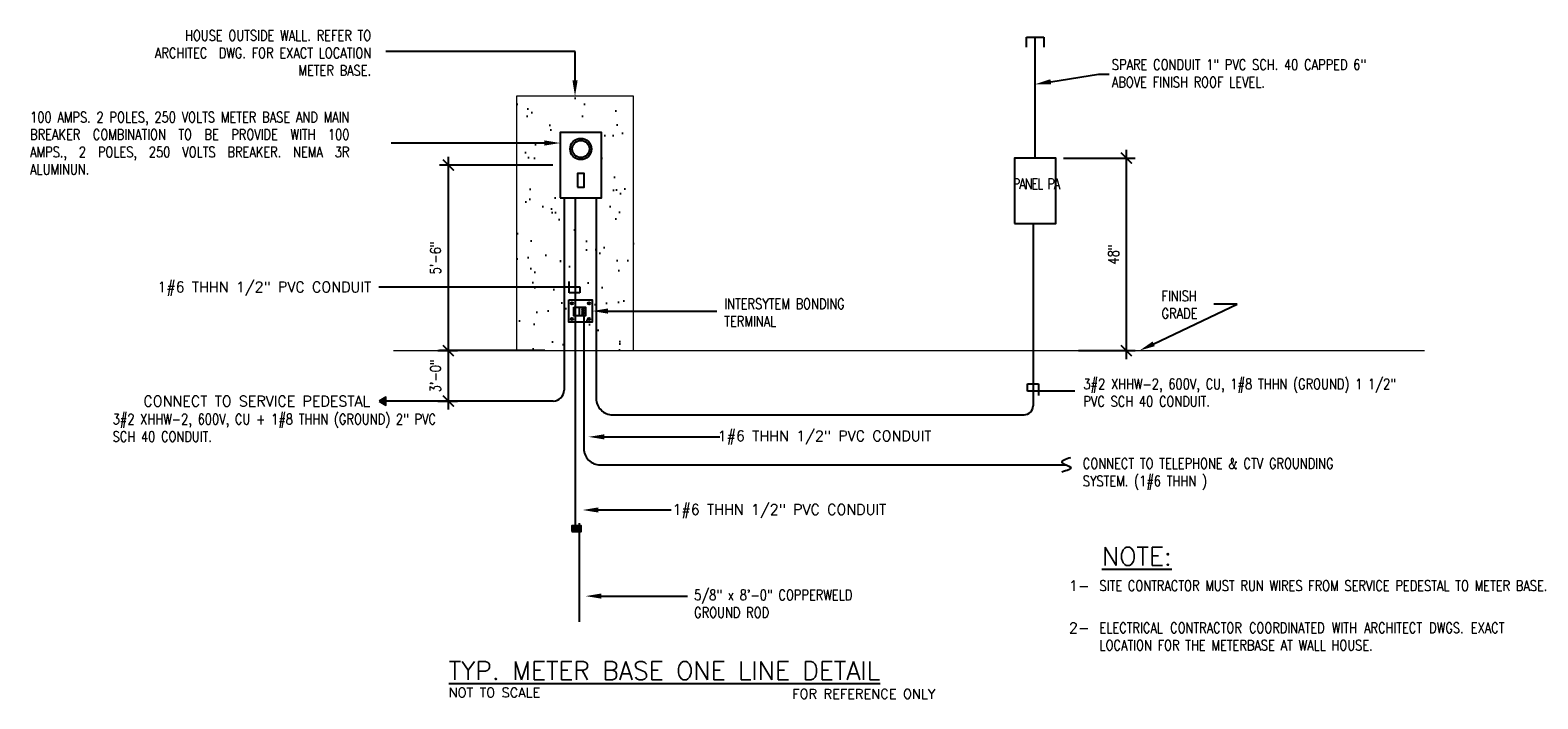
# Model space of a CAD drawing. Header units: inches. Extents: x 23373 to 33923, y 1540 to 5670.
# Tile 75 of 106: x 29966 to 30520, y 3842 to 4087. Entities that reach past the tile are written whole.
import ezdxf
from ezdxf import colors
from ezdxf.entities.mleader import LeaderData, LeaderLine
from ezdxf.enums import TextEntityAlignment as Align
from ezdxf.math import Vec2, Vec3

# ---------------------------------------------------------------- set-up
doc = ezdxf.new("R2010")
doc.units = ezdxf.units.IN
doc.header["$LTSCALE"] = 2
doc.header["$MEASUREMENT"] = 0
doc.layers.get('0').update_dxf_attribs({"color": 8, "linetype": 'CONTINUOUS'})
doc.layers.get('Defpoints').update_dxf_attribs({"linetype": 'CONTINUOUS'})
for name, color, linetype in [('1E-LITE', 3, 'CONTINUOUS'), ('1TEXT', 3, 'CONTINUOUS'), ('eeTelDist', 5, 'CONTINUOUS'), ('EL-ANNO-TEXT', 4, 'CONTINUOUS'), ('EL-POWER-RISER', 5, 'CONTINUOUS'), ('PANEL-SCH', 4, 'CONTINUOUS'), ('PLANTA1', 15, 'CONTINUOUS')]:
    doc.layers.add(name, color=color, linetype=linetype)
doc.layers.add('a-an-DIM', color=8, linetype='CONTINUOUS', lineweight=0)
doc.layers.add('EL-RISER-DIAGRAM', color=2, linetype='CONTINUOUS', lineweight=0)
doc.styles.add('140ANNO', font='simplex.shx', dxfattribs={"height": 0.14})
doc.styles.add('80ANNO', font='romans.shx', dxfattribs={"width": 0.8, "height": 0.08})
doc.styles.get("Standard").update_dxf_attribs({"font": 'simplex.shx'})
doc.dimstyles.new('annotative by juan', dxfattribs={"dimtxt": 0.08, "dimasz": 0.083984, "dimexe": 0.068359, "dimexo": 0.056641, "dimgap": 0.050781, "dimtad": 1, "dimdec": 8, "dimzin": 3, "dimdsep": 46, "dimlunit": 4, "dimtxsty": '80ANNO', "dimblk": 'ARCHTICK', "dimcen": 0.078125, "dimdle": 0.064453, "dimclrt": 3, "dimadec": 0, "dimazin": 0, "dimtfac": 1, "dimtdec": 8, "dimtix": 1, "dimtmove": 1, "dimatfit": 0, "dimfxl": 1, "dimtolj": 1, "dimtzin": 0, "dimarcsym": 0})

# ---------------------------------------------------------------- blocks, each defined once
blk = doc.blocks.new('_ArchTick')
at = {"color": 0, "linetype": 'ByBlock', "const_width": 0.15}
blk.add_lwpolyline([(-0.5, -0.5), (0.5, 0.5)], dxfattribs=at)
blk = doc.blocks.new('*D50')
at = {"layer": 'a-an-DIM', "color": 0, "linetype": 'Continuous', "lineweight": -2, "transparency": 16777216}
for p, q in [((30368.75, 3966.32), (30368.75, 4043.15)), ((30345.6, 4040.06), (30372.03, 4040.06)), ((30351.22, 3969.41), (30372.03, 3969.41))]:
    blk.add_line(p, q, dxfattribs=at)
at = {"layer": 'Defpoints', "color": 0, "linetype": 'Continuous', "transparency": 16777216}
for p in [(30342.88, 4040.06, -13.74), (30368.75, 4040.06), (30348.5, 3969.41)]:
    blk.add_point(p, dxfattribs=at)
at = {"layer": 'a-an-DIM', "color": 0, "linetype": 'Continuous', "lineweight": -2, "transparency": 16777216, "xscale": 4.03125, "yscale": 4.03125, "zscale": 4.03125}
for p, rotation in [((30368.75, 4040.06), 90), ((30368.75, 3969.41), 270)]:
    blk.add_blockref('_ArchTick', p, dxfattribs=dict(at, rotation=rotation))
at = {"layer": 'a-an-DIM', "color": 3, "linetype": 'Continuous', "transparency": 16777216, "insert": (30364.02, 4004.73), "char_height": 3.84, "attachment_point": 5, "rotation": 90, "style": '80ANNO'}
blk.add_mtext('\\A1;48"', dxfattribs=at)
blk = doc.blocks.new('*D51')
at = {"layer": 'a-an-DIM', "color": 0, "linetype": 'Continuous', "lineweight": -2, "transparency": 16777216}
for p, q in [((30115.93, 3969.41), (30123.12, 3969.41)), ((30119.84, 3947.8), (30119.84, 3972.5)), ((30115.93, 3950.89), (30123.12, 3950.89))]:
    blk.add_line(p, q, dxfattribs=at)
at = {"layer": 'Defpoints', "color": 0, "linetype": 'Continuous', "transparency": 16777216}
for p in [(30113.22, 3969.41, -13.74), (30119.84, 3969.41), (30113.22, 3950.89, -13.74)]:
    blk.add_point(p, dxfattribs=at)
at = {"layer": 'a-an-DIM', "color": 0, "linetype": 'Continuous', "lineweight": -2, "transparency": 16777216, "xscale": 4.03125, "yscale": 4.03125, "zscale": 4.03125}
for p, rotation in [((30119.84, 3969.41), 90), ((30119.84, 3950.89), 270)]:
    blk.add_blockref('_ArchTick', p, dxfattribs=dict(at, rotation=rotation))
at = {"layer": 'a-an-DIM', "color": 3, "linetype": 'Continuous', "transparency": 16777216, "insert": (30115.12, 3960.15), "char_height": 3.84, "attachment_point": 5, "rotation": 90, "style": '80ANNO'}
blk.add_mtext('\\A1;3\'-0"', dxfattribs=at)
blk = doc.blocks.new('*D52')
at = {"layer": 'a-an-DIM', "color": 0, "linetype": 'Continuous', "lineweight": -2, "transparency": 16777216}
for p, q in [((30158.15, 4037.49), (30116.56, 4037.49)), ((30119.84, 3966.32), (30119.84, 4040.58)), ((30142.13, 3969.41), (30116.56, 3969.41))]:
    blk.add_line(p, q, dxfattribs=at)
at = {"layer": 'Defpoints', "color": 0, "linetype": 'Continuous', "transparency": 16777216}
for p in [(30119.84, 4037.49), (30160.87, 4037.49, -13.74), (30144.85, 3969.41, -13.74)]:
    blk.add_point(p, dxfattribs=at)
at = {"layer": 'a-an-DIM', "color": 0, "linetype": 'Continuous', "lineweight": -2, "transparency": 16777216, "xscale": 4.03125, "yscale": 4.03125, "zscale": 4.03125}
for p, rotation in [((30119.84, 4037.49), 90), ((30119.84, 3969.41), 270)]:
    blk.add_blockref('_ArchTick', p, dxfattribs=dict(at, rotation=rotation))
at = {"layer": 'a-an-DIM', "color": 3, "linetype": 'Continuous', "transparency": 16777216, "insert": (30115.12, 4003.45), "char_height": 3.84, "attachment_point": 5, "rotation": 90, "style": '80ANNO'}
blk.add_mtext('\\A1;5\'-6"', dxfattribs=at)

msp = doc.modelspace()

# ---------------------------------------------------------------- hatches: boundary and pattern name
h = msp.add_hatch()
h.set_pattern_fill('ANSI31', color=1, scale=0.875, angle=-360, style=0)
h.set_pattern_definition([(45, (29521.22251, 3236.30227), (-0.077339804, 0.077339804), [])])
h.paths.add_polyline_path([(30168.55166465, 3905.08507162), (30167.84605158, 3905.08507162), (30167.84605158, 3903.0131153), (30168.55166465, 3903.0131153)])
h.paths.add_polyline_path([(30167.84605158, 3905.08507162), (30166.32404143, 3905.08507162), (30166.32404143, 3903.0131153), (30167.84605158, 3903.0131153)])
h.paths.add_polyline_path([(30166.32404143, 3905.08507162), (30165.12960015, 3905.08507162), (30165.12960015, 3903.0131153), (30166.32404143, 3903.0131153)])
at = {"layer": '1E-LITE', "linetype": 'Continuous'}
msp.add_hatch(color=3, dxfattribs=at).paths.add_polyline_path([(30094.37635956, 3950.89349231), (30096.92039877, 3949.42469059), (30096.92039877, 3952.36229403)])
at = {"layer": 'PLANTA1'}
h = msp.add_hatch(dxfattribs=at)
h.set_pattern_fill('AR-SAND', color=256, scale=7.938, angle=-360, style=0)
h.set_pattern_definition([(37.5, (28326.785, 3660.931), (-0.50004, 15.29513), [0, -12.06576, 0, -13.4946, 0, -12.89925]), (7.5, (28326.785, 3660.93), (14.04849, 22.4022), [0, -6.50916, 0, -10.87506, 0, -4.16745]), (327.5, (28317.022, 3660.931), (24.72006, 0.04492), [0, -3.969, 0, -14.2884, 0, -18.6543]), (317.5, (28317.022, 3660.93), (23.86263, 6.967), [0, -1.9845, 0, -9.36684, 0, -10.7163])])
h.paths.add_polyline_path([(30187.79875503, 4062.84168444), (30144.84932783, 4062.84168444), (30144.84932783, 4044.34310765), (30156.84372551, 4041.96169464), (30156.90909084, 4042.29091789), (30158.73888732, 4041.58542205), (30158.73888732, 4049.61457624), (30173.90919554, 4049.61457624), (30173.90919554, 4025.64443231), (30170.34519228, 4025.64443231), (30170.34519228, 3994.48223397), (30187.79875503, 3994.48223397)])
h.paths.add_polyline_path([(30162.30289058, 4025.64443231), (30158.73888732, 4025.64443231), (30158.73888732, 4041.58542205), (30156.7783604, 4041.63247247), (30156.84372551, 4041.96169464), (30144.84932783, 4044.34310765), (30144.84932783, 3977.04346623), (30162.30289058, 3977.04346623)])
h.paths.add_polyline_path([(30187.79875503, 3994.48223397), (30170.34519228, 3994.48223397), (30170.34519228, 3977.04346623), (30187.79875503, 3977.04346623)])
h.paths.add_polyline_path([(30187.79875503, 3977.04346623), (30170.34519228, 3977.04346623), (30170.34519228, 3969.41100625), (30187.79875503, 3969.41100625)])
h.paths.add_polyline_path([(30162.30289058, 3977.04346623), (30144.84932783, 3977.04346623), (30144.84932783, 3969.41100625), (30162.30289058, 3969.41100625)])
h.paths.add_polyline_path([(30166.32404143, 4025.64443231), (30162.30289058, 4025.64443231), (30162.30289058, 3977.04346623), (30166.32404143, 3977.04346623), (30166.32404143, 3994.48223397), (30164.25407484, 3994.48223397), (30164.25407484, 3997.9713585), (30166.32404143, 3997.9713585)])
h.paths.add_polyline_path([(30166.32404143, 3977.04346623), (30162.30289058, 3977.04346623), (30162.30289058, 3969.41100625), (30166.32404143, 3969.41100625)])
h.paths.add_polyline_path([(30170.34519228, 3977.04346623), (30166.32404143, 3977.04346623), (30166.32404143, 3969.41100625), (30170.34519228, 3969.41100625)])

# ---------------------------------------------------------------- linework, layer by layer
at = {"color": 2}
msp.add_line((30167.79203841, 3985.2678189, -13.73691463), (30167.79203841, 3982.16781213, -13.73691463), dxfattribs=at)
for centre in [(30169.31857834, 3984.51775196, -13.73691463), (30169.31857834, 3983.67600733, -13.73691463), (30169.31857834, 3982.8163588, -13.73691463)]:
    msp.add_circle(centre, 0.34772471, dxfattribs=at)
at = {"layer": '1TEXT', "color": 1}
for p, q in [((30094.31672302, 3992.80280621, -13.73691463), (30168.06684345, 3992.80280621, -13.73691463)), ((30164.13975122, 3990.58835034, -13.73691463), (30164.13975122, 3994.765439, -13.73691463)), ((30168.06684345, 3992.80280621, -13.73691463), (30168.06684345, 3990.58835034, -13.73691463)), ((30168.06684345, 3990.58835034, -13.73691463), (30164.13975122, 3990.58835034, -13.73691463)), ((30332.4718532, 3957.17320136, -13.73691463), (30336.5359111, 3957.17320136, -13.73691463)), ((30332.4718532, 3954.46142251, -13.73691463), (30332.4718532, 3957.17320136, -13.73691463)), ((30349.86087991, 3954.46142251, -13.73691463), (30332.4718532, 3954.46142251, -13.73691463)), ((30336.5359111, 3957.17320136, -13.73691463), (30336.5359111, 3952.93604808, -13.73691463))]:
    msp.add_line(p, q, dxfattribs=at)
at = {"layer": '1TEXT', "color": 4}
for p, q in [((30164.75290884, 3986.76977054, -13.73691463), (30165.62289846, 3986.76977054, -13.73691463)), ((30171.02753618, 3986.76977054, -13.73691463), (30171.8975258, 3986.76977054, -13.73691463)), ((30164.75290884, 3981.06246375, -13.73691463), (30165.62289846, 3981.06246375, -13.73691463)), ((30171.02753618, 3981.06246375, -13.73691463), (30171.8975258, 3981.06246375, -13.73691463))]:
    msp.add_line(p, q, dxfattribs=at)
at = {"layer": '1TEXT', "elevation": -13.73691463}
for points in [[(30167.25428209, 4029.4162353), (30169.6467312, 4029.4162353), (30169.6467312, 4034.41680946), (30167.25428209, 4034.41680946)], [(30094.37635956, 3950.89349231), (30096.92039877, 3949.42469059), (30096.92039877, 3952.36229403)], [(30165.12960015, 3903.0131153), (30168.55166465, 3903.0131153), (30168.55166465, 3905.08507162), (30165.12960015, 3905.08507162)]]:
    msp.add_lwpolyline(points, close=True, dxfattribs=at)
at = {"layer": '1TEXT', "color": 4, "elevation": -13.73691463}
msp.add_lwpolyline([(30164.07046323, 3988.02500098), (30172.62961299, 3988.02500098), (30172.62961299, 3979.83126526), (30164.07046323, 3979.83126526)], close=True, dxfattribs=at)
at = {"layer": '1TEXT'}
for radius in [3.91349223, 3.15867528]:
    msp.add_circle((30168.45050664, 4043.43958454, -13.73691463), radius, dxfattribs=at)
at = {"layer": '1TEXT', "color": 4}
for centre in [(30165.18790365, 3986.76977054, -13.73691463), (30171.46253099, 3986.76977054, -13.73691463), (30165.18790365, 3981.06246375, -13.73691463), (30171.46253099, 3981.06246375, -13.73691463)]:
    msp.add_circle(centre, 0.43499481, dxfattribs=at)
at = {"layer": 'eeTelDist'}
msp.add_spline([(30348.28422382, 3930.08450756, -13.73691463), (30345.03641085, 3928.31398695, -13.73691463), (30348.28422382, 3926.54346634, -13.73691463), (30345.03641085, 3924.77294573, -13.73691463)], degree=3, dxfattribs=at)
at = {"layer": 'EL-POWER-RISER'}
for p, q in [((30332.12473771, 4084.49972027, -13.73691463), (30338.45768383, 4084.49972027, -13.73691463)), ((30332.12473771, 4080.82563675, -13.73691463), (30332.12473771, 4084.49972027, -13.73691463)), ((30335.29121077, 4040.05777453, -13.73691463), (30335.29121077, 4084.49972027, -13.73691463)), ((30338.45768383, 4084.49972027, -13.73691463), (30338.45768383, 4080.82563675, -13.73691463)), ((30162.30289058, 4025.64443231, -13.73691463), (30162.30289058, 3954.86249231, -13.73691463)), ((30166.32404143, 4025.64443231, -13.73691463), (30166.32404143, 3903.0131153, -13.73691463)), ((30174.11092918, 4025.78612226, -13.73691463), (30174.11092918, 3951.84743819, -13.73691463)), ((30334.50388215, 4016.08763061, -13.73691463), (30334.50388215, 3949.12868819, -13.73691463)), ((30169.52846376, 3982.43040431, -13.73691463), (30169.52846376, 3933.42873289, -13.73691463)), ((30158.33389058, 3950.89349231, -13.73691463), (30096.9953822, 3950.89349231, -13.73691463)), ((30180.11092918, 3945.84743819, -13.73691463), (30331.22263215, 3945.84743819, -13.73691463)), ((30175.52846376, 3927.42873289, -13.73691463), (30346.66030206, 3927.42873289, -13.73691463)), ((30167.84605158, 3906.02687006, -13.73691463), (30167.84605158, 3869.76740675, -13.73691463))]:
    msp.add_line(p, q, dxfattribs=at)
at = {"layer": 'EL-POWER-RISER', "elevation": -13.73691463}
for points in [[(30160.86535254, 4025.50274236), (30176.03566075, 4025.50274236), (30176.03566075, 4049.47288628), (30160.86535254, 4049.47288628)], [(30327.70605667, 4016.08763061), (30342.87636488, 4016.08763061), (30342.87636488, 4040.05777453), (30327.70605667, 4040.05777453)], [(30165.89920221, 3985.29924951), (30170.20582183, 3985.29924951), (30170.20582183, 3982.11548654), (30165.89920221, 3982.11548654)]]:
    msp.add_lwpolyline(points, close=True, dxfattribs=at)
at = {"layer": 'EL-POWER-RISER'}
for centre, radius, start, end in [((30158.33389058, 3954.86249231, -13.73691463), 3.969, 270.0000000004, 0), ((30180.11092918, 3951.84743819, -13.73691463), 6, 180, 270.0000000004), ((30331.22263215, 3949.12868819, -13.73691463), 3.28125, 270.0000000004, 0), ((30175.52846376, 3933.42873289, -13.73691463), 6, 180, 270.0000000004)]:
    msp.add_arc(centre, radius, start, end, dxfattribs=at)
at = {"layer": 'EL-RISER-DIAGRAM'}
msp.add_line((30099.73836833, 3969.41100625, -13.73691463), (30478.18799128, 3969.41100625, -13.73691463), dxfattribs=at)
at = {"layer": 'EL-RISER-DIAGRAM', "elevation": -13.73691463}
msp.add_lwpolyline([(30144.84932783, 3969.41100625), (30187.79875503, 3969.41100625), (30187.79875503, 4062.84168444), (30144.84932783, 4062.84168444)], close=True, dxfattribs=at)
at = {"layer": 'PANEL-SCH', "color": 2, "linetype": 'Continuous'}
for q in [(30127.130219, 3969.41100625, -13.73691463), (30128.49538678, 3969.41100625, -13.73691463)]:
    msp.add_line((30155.23888732, 3969.41100625, -13.73691463), q, dxfattribs=at)

# ---------------------------------------------------------------- texts
at = {"layer": 'EL-ANNO-TEXT', "style": '80ANNO'}
for s, p in [('1#6 THHN 1/2" PVC CONDUIT', (30091.46516528, 3994.7010673, -13.73691463)), ('CONNECT TO SERVICE PEDESTAL', (30091.10694526, 3952.78098425, -13.73691463))]:
    msp.add_text(s, height=3.84, dxfattribs=at).set_placement(p, align=Align.TOP_RIGHT)
for s, p in [('1#6 THHN 1/2" PVC CONDUIT', (30218.67756547, 3936.15528593, -13.73691463)), ('1#6 THHN 1/2" PVC CONDUIT', (30202.07463514, 3909.11767537, -13.73691463)), ('1-', (30347.6566214, 3881.18357809)), ('2-', (30347.6566214, 3865.68981236))]:
    msp.add_text(s, height=3.84, dxfattribs=at).set_placement(p)
at = {"layer": 'EL-ANNO-TEXT', "color": 5, "linetype": 'Continuous', "style": '140ANNO'}
for s, p in [('%%UNOTE:', (30359.78746663, 3890.50841159)), ('%%UTYP. METER BASE ONE LINE DETAIL', (30119.93366208, 3848.52754391, -13.73691463))]:
    msp.add_text(s, height=6.72, dxfattribs=at).set_placement(p)
at = {"layer": 'EL-ANNO-TEXT'}
for s, p in [('NOT TO SCALE', (30119.93366208, 3842.09564835, -13.73691463)), ('FOR REFERENCE ONLY', (30246.07742741, 3841.58468066, -13.73691463))]:
    msp.add_text(s, height=3.4876962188, dxfattribs=at).set_placement(p)
at = {"layer": 'EL-ANNO-TEXT', "linetype": 'Continuous', "insert": (29999.9729257, 4087.01920334, -13.73691463), "char_height": 3.84, "width": 91.492239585, "attachment_point": 1, "rotation": 359.9999999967, "style": '80ANNO'}
msp.add_mtext('\\pxqr;HOUSE OUTSIDE WALL. REFER TO ARCHITEC  DWG. FOR EXACT LOCATION METER BASE.', dxfattribs=at)
at = {"layer": 'EL-ANNO-TEXT', "linetype": 'Continuous', "char_height": 3.84, "attachment_point": 1, "style": '80ANNO'}
for s, insert, width in [('SPARE CONDUIT 1" PVC SCH. 40 CAPPED 6" ABOVE FINISH ROOF LEVEL.', (30363.4197209, 4076.32259658, -13.73691463), 115.5657142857), ('\\pxqc;{\\W0.8;\\T0.8;PANEL PA }', (30327.17759293, 4032.55755769, -13.73691463), 16.7960795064), ('FINISH GRADE', (30381.65700937, 3991.37798472, -13.73691463), 17.3714285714), ('CONNECT TO TELEPHONE & CTV GROUNDING SYSTEM. (1#6 THHN )', (30352.75355418, 3929.85047443, -13.73691463), 118.8774946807), ('5/8" x 8\'-0" COPPERWELD GROUND ROD', (30210.05796703, 3881.57487971, -13.73691463), 81.5542857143), ('\\pxqj;SITE CONTRACTOR MUST RUN WIRES FROM SERVICE PEDESTAL TO METER BASE.', (30358.87473051, 3885.02357809), 161.0875924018), ('\\pxqj;ELECTRICAL CONTRACTOR COORDINATED WITH ARCHITECT DWGS. EXACT LOCATION FOR THE METERBASE AT WALL HOUSE.', (30358.87473051, 3869.52981236), 161.0875924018)]:
    msp.add_mtext(s, dxfattribs=dict(at, insert=insert, width=width))
at = {"layer": 'EL-ANNO-TEXT', "insert": (29966.2585591, 4057.07076777), "char_height": 3.84, "width": 127.0139370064, "attachment_point": 1, "rotation": 359.9999999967, "style": '80ANNO'}
msp.add_mtext('\\pxqj;100 AMPS. 2 POLES, 250 VOLTS METER BASE AND MAIN BREAKER COMBINATION TO BE PROVIDE WITH 100 AMPS., 2 POLES, 250 VOLTS BREAKER.{\\C5; }NEMA 3R ALUMINUN.', dxfattribs=at)
at = {"layer": 'EL-ANNO-TEXT', "char_height": 3.84, "attachment_point": 1, "style": '80ANNO'}
for s, insert, width in [('INTERSYTEM BONDING TERMINAL', (30221.10270773, 3988.49548636, -13.73691463), 55.4403174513), ('3#2 XHHW-2, 600V, CU, 1#8 THHN (GROUND) 1 1/2" PVC SCH 40 CONDUIT.', (30352.9365893, 3959.07453992, -13.73691463), 131.950342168), ('3#2 XHHW-2, 600V, CU + 1#8 THHN (GROUND) 2" PVC SCH 40 CONDUIT.', (29996.5510361, 3946.15210076), 131.950342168)]:
    msp.add_mtext(s, dxfattribs=dict(at, insert=insert, width=width))

# ---------------------------------------------------------------- dimensions: what is measured, and where the dimension line sits
at = {"layer": 'a-an-DIM', "linetype": 'Continuous'}
for base, p1, p2, text, picture, middle in [((30368.74534247, 4040.05777453), (30348.50136488, 3969.41100625), (30342.87636488, 4040.05777453, -13.73691463), '48"', '*D50', (30364.02212819, 4004.73439039)), ((30119.84153547, 4037.48781432), (30144.84932783, 3969.41100625, -13.73691463), (30160.86535254, 4037.48781432, -13.73691463), '5\'-6"', '*D52', (30115.11832118, 4003.44941029)), ((30119.84153547, 3969.41100625), (30113.21621651, 3950.89349231, -13.73691463), (30113.21621651, 3969.41100625, -13.73691463), '3\'-0"', '*D51', (30115.11832118, 3960.15224928))]:
    dim = msp.add_linear_dim(base=base, p1=p1, p2=p2, angle=90, text=text, dimstyle='annotative by juan', override={"dimscale": 0, "dimtix": 1, "dimtofl": 1, "dimtmove": 1, "dimatfit": 0}, dxfattribs=at)
    dim.commit()
    dim.dimension.update_dxf_attribs({"geometry": picture, "text_midpoint": middle})

# ---------------------------------------------------------------- leaders
at = {"layer": 'EL-ANNO-TEXT', "linetype": 'Continuous'}
ml = msp.add_multileader_mtext('Standard', dxfattribs=at)
ml.set_content('', color=256, style='80ANNO')
ml.set_leader_properties(color=1, linetype='ByLayer', lineweight=-1)
ml.build(insert=Vec2(0, 0))
ml.multileader.update_dxf_attribs({"text_left_attachment_type": 2, "text_right_attachment_type": 2, "dogleg_length": 0.08007812, "arrow_head_size": 5.765625, "scale": 48})
ctx = ml.context
ctx.base_point, ctx.scale, ctx.char_height, ctx.arrow_head_size, ctx.landing_gap_size, ctx.plane_origin = Vec3(30087.22880785, 4079.24686211, -13.73691463), 48, 3.84, 5.765625, 4.8, Vec3(30166.32404143, 4062.84168444, -13.73691463)
ctx.left_attachment, ctx.right_attachment, ctx.text_align_type = 2, 2, 2
notes = []
notes.append((ctx, [(0, (1, 1, 0), (30166.32404143, 4079.24686211, -13.73691463), (-1, 0), 69.49523359, [(0, [(30166.32404143, 4062.84168444, -13.73691463)], 0, [])])]))
ctx.mtext.insert, ctx.mtext.alignment, ctx.mtext.flow_direction = Vec3(30092.02880785, 4081.16686211, -13.73691463), 3, 5
ml = msp.add_multileader_mtext('Standard', dxfattribs=at)
ml.set_content('', color=256, style='80ANNO')
ml.set_leader_properties(color=1, linetype='ByLayer', lineweight=-1)
ml.build(insert=Vec2(0, 0))
ml.multileader.update_dxf_attribs({"text_left_attachment_type": 2, "text_right_attachment_type": 2, "dogleg_length": 0.08007812, "arrow_head_size": 5.765625, "scale": 48})
ctx = ml.context
ctx.base_point, ctx.scale, ctx.char_height, ctx.arrow_head_size, ctx.landing_gap_size, ctx.plane_origin = Vec3(30362.39949876, 4070.93835338, -13.73691463), 48, 3.84, 5.765625, 4.8, Vec3(30335.29121077, 4070.93835338, -13.73691463)
ctx.left_attachment, ctx.right_attachment = 2, 2
notes.append((ctx, [(0, (1, 1, 0), (30358.55574876, 4070.93835338, -13.73691463), (1, 0), 3.84375, [(0, [(30335.29121077, 4067.2232105, -13.73691463)], 0, [])])]))
ctx.mtext.insert, ctx.mtext.flow_direction = Vec3(30367.19949876, 4072.85835338, -13.73691463), 5
ml = msp.add_multileader_mtext('Standard', dxfattribs=at)
ml.set_content('', color=256, style='80ANNO')
ml.set_leader_properties(color=1, linetype='ByLayer', lineweight=-1)
ml.build(insert=Vec2(0, 0))
ml.multileader.update_dxf_attribs({"text_left_attachment_type": 2, "text_right_attachment_type": 2, "dogleg_length": 0.08007812, "arrow_head_size": 5.765625, "scale": 48})
ctx = ml.context
ctx.base_point, ctx.scale, ctx.char_height, ctx.arrow_head_size, ctx.landing_gap_size, ctx.plane_origin = Vec3(30089.20069605, 4045.639197, -13.73691463), 48, 3.84, 5.765625, 4.8, Vec3(30160.86535254, 4045.639197, -13.73691463)
ctx.left_attachment, ctx.right_attachment, ctx.text_align_type = 2, 2, 2
notes.append((ctx, [(0, (1, 1, 0), (30127.94758122, 4045.639197, -13.73691463), (-1, 0), 29.14688517, [(0, [(30160.86535254, 4045.639197, -13.73691463)], 0, [])])]))
ctx.mtext.insert, ctx.mtext.alignment, ctx.mtext.flow_direction = Vec3(30094.00069605, 4047.559197, -13.73691463), 3, 5
ml = msp.add_multileader_mtext('Standard', dxfattribs=at)
ml.set_content('', color=256, style='80ANNO')
ml.set_leader_properties(color=1, linetype='ByLayer', lineweight=-1)
ml.build(insert=Vec2(0, 0))
ml.multileader.update_dxf_attribs({"text_left_attachment_type": 2, "text_right_attachment_type": 2, "dogleg_length": 0.08007812, "arrow_head_size": 5.765625, "scale": 48})
ctx = ml.context
ctx.base_point, ctx.scale, ctx.char_height, ctx.arrow_head_size, ctx.landing_gap_size, ctx.plane_origin = Vec3(30218.396107, 3983.92813312, -13.73691463), 48, 3.84, 5.765625, 4.8, Vec3(30172.62961299, 3983.92813312, -13.73691463)
ctx.left_attachment, ctx.right_attachment = 2, 2
notes.append((ctx, [(0, (1, 1, 0), (30214.552357, 3983.92813312, -13.73691463), (1, 0), 3.84375, [(0, [(30172.62961299, 3983.92813312, -13.73691463)], 0, [])])]))
ctx.mtext.insert, ctx.mtext.flow_direction = Vec3(30223.196107, 3985.84813312, -13.73691463), 5
ml = msp.add_multileader_mtext('Standard', dxfattribs=at)
ml.set_content('', color=256, style='80ANNO')
ml.set_leader_properties(color=1, linetype='ByLayer', lineweight=-1)
ml.build(insert=Vec2(0, 0))
ml.multileader.update_dxf_attribs({"text_left_attachment_type": 2, "text_right_attachment_type": 2, "dogleg_length": 0.08007812, "arrow_head_size": 5.765625, "scale": 48})
ctx = ml.context
ctx.base_point, ctx.scale, ctx.char_height, ctx.arrow_head_size, ctx.landing_gap_size, ctx.plane_origin = Vec3(30391.30263115, 3986.47067069, -13.73691463), 48, 3.84, 5.765625, 4.8, Vec3(30409.4151017, 3969.41100625, -13.73691463)
ctx.left_attachment, ctx.right_attachment, ctx.text_align_type = 2, 2, 2
notes.append((ctx, [(0, (1, 1, 0), (30404.74638115, 3986.47067069, -13.73691463), (-1, 0), 3.84375, [(0, [(30373.56406355, 3969.41100625, -13.73691463), (30409.4151017, 3986.47067069, -13.73691463)], 0, [])])]))
ctx.mtext.insert, ctx.mtext.alignment, ctx.mtext.flow_direction = Vec3(30396.10263115, 3988.39067069, -13.73691463), 3, 5
ml = msp.add_multileader_mtext('Standard', dxfattribs=at)
ml.set_content('', color=256, style='80ANNO')
ml.set_leader_properties(color=1, linetype='ByLayer', lineweight=-1)
ml.build(insert=Vec2(0, 0))
ml.multileader.update_dxf_attribs({"text_left_attachment_type": 2, "text_right_attachment_type": 2, "dogleg_length": 0.08007812, "arrow_head_size": 5.765625, "scale": 48})
ctx = ml.context
ctx.base_point, ctx.scale, ctx.char_height, ctx.arrow_head_size, ctx.landing_gap_size, ctx.plane_origin = Vec3(30219.49668582, 3937.73231273, -13.73691463), 48, 3.84, 5.765625, 4.8, Vec3(30171.30068408, 3937.73231273, -13.73691463)
ctx.left_attachment, ctx.right_attachment = 2, 2
notes.append((ctx, [(0, (1, 1, 0), (30215.65293582, 3937.73231273, -13.73691463), (1, 0), 3.84375, [(0, [(30171.30068408, 3937.73231273, -13.73691463)], 0, [])])]))
ctx.mtext.insert, ctx.mtext.flow_direction = Vec3(30224.29668582, 3939.65231273, -13.73691463), 5
ml = msp.add_multileader_mtext('Standard', dxfattribs=at)
ml.set_content('', color=256, style='80ANNO')
ml.set_leader_properties(color=1, linetype='ByLayer', lineweight=-1)
ml.build(insert=Vec2(0, 0))
ml.multileader.update_dxf_attribs({"text_left_attachment_type": 2, "text_right_attachment_type": 2, "dogleg_length": 0.08007812, "arrow_head_size": 5.765625, "scale": 48})
ctx = ml.context
ctx.base_point, ctx.scale, ctx.char_height, ctx.arrow_head_size, ctx.landing_gap_size, ctx.plane_origin = Vec3(30201.65015185, 3910.87461845, -13.73691463), 48, 3.84, 5.765625, 4.8, Vec3(30172.32672246, 3910.87461845, -13.73691463)
ctx.left_attachment, ctx.right_attachment = 2, 2
notes.append((ctx, [(0, (1, 1, 0), (30197.80640185, 3910.87461845, -13.73691463), (1, 0), 3.84375, [(0, [(30169.12230013, 3910.87461845, -13.73691463)], 0, [])])]))
ctx.mtext.insert, ctx.mtext.flow_direction = Vec3(30206.45015185, 3912.79461845, -13.73691463), 5
ml = msp.add_multileader_mtext('Standard', dxfattribs=at)
ml.set_content('', color=256, style='80ANNO')
ml.set_leader_properties(color=1, linetype='ByLayer', lineweight=-1)
ml.build(insert=Vec2(0, 0))
ml.multileader.update_dxf_attribs({"text_left_attachment_type": 2, "text_right_attachment_type": 2, "dogleg_length": 0.08007812, "arrow_head_size": 5.765625, "scale": 48})
ctx = ml.context
ctx.base_point, ctx.scale, ctx.char_height, ctx.arrow_head_size, ctx.landing_gap_size, ctx.plane_origin = Vec3(30207.65869921, 3879.25927439, -13.73691463), 48, 3.84, 5.765625, 4.8, Vec3(30171.90101674, 3879.25927439, -13.73691463)
ctx.left_attachment, ctx.right_attachment = 2, 2
notes.append((ctx, [(0, (1, 1, 0), (30203.81494921, 3879.25927439, -13.73691463), (1, 0), 3.84375, [(0, [(30170.21860457, 3879.25927439, -13.73691463)], 0, [])])]))
ctx.mtext.insert, ctx.mtext.flow_direction = Vec3(30212.45869921, 3881.17927439, -13.73691463), 5
for ctx, leaders in notes:
    for number, flags, end, landing, length, lines in leaders:
        leader = LeaderData()
        leader.index, (leader.has_last_leader_line, leader.has_dogleg_vector, leader.attachment_direction) = number, flags
        leader.last_leader_point, leader.dogleg_vector, leader.dogleg_length = Vec3(end), Vec3(landing), length
        for number, points, colour, breaks in lines:
            line = LeaderLine()
            line.index, line.vertices, line.color, line.breaks = number, Vec3.list(points), colors.encode_raw_color(colour), breaks
            leader.lines.append(line)
        ctx.leaders.append(leader)

doc.saveas('drawing.dxf')
